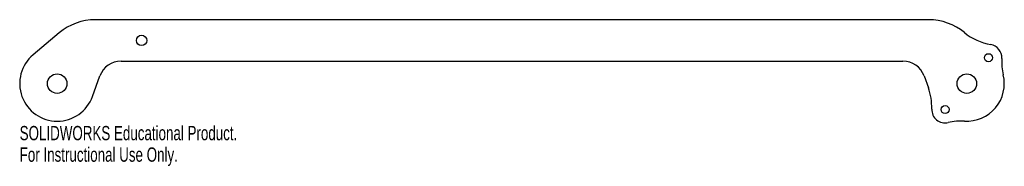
# Model space of a CAD drawing. Header units: inches. Extents: x -0.5 to 12.6, y -1.1 to 0.8.
import ezdxf

# ---------------------------------------------------------------- set-up
doc = ezdxf.new("R2010")
doc.units = ezdxf.units.IN
doc.header["$MEASUREMENT"] = 0
doc.styles.add('SLDTEXTSTYLE0', font='TXT', dxfattribs={"width": 0.7})

msp = doc.modelspace()

# ---------------------------------------------------------------- linework, layer by layer
at = {"color": 7, "linetype": 'Continuous', "lineweight": 25}
for p, q in [((11.617, 0.85), (0.508, 0.85)), ((0.026, 0.675), (-0.321, 0.383)), ((0.851, 0.3), (11.274, 0.3)), ((0.47, -0.171), (0.569, 0.103)), ((11.556, 0.103), (11.613, -0.055))]:
    msp.add_line(p, q, dxfattribs=at)
for centre, radius in [((1.125, 0.575), 0.07), ((12.414, 0.345), 0.0533), ((0, 0), 0.13), ((12.125, 0), 0.13), ((11.836, -0.345), 0.0533)]:
    msp.add_circle(centre, radius, dxfattribs=at)
for centre, radius, start, end in [((0.508, 0.1), 0.75, 90, 130), ((11.617, 0.1), 0.75, 50.6648, 90), ((12.568, 1.26), 0.75, 230.6648, 260.4766), ((12.414, 0.345), 0.178, 356.6214, 80.4766), ((0, 0), 0.5, 130, 340), ((0.851, 0), 0.3, 90, 160), ((11.274, 0), 0.3, 20, 90), ((13.341, 0.29), 0.75, 176.6214, 193.4156), ((12.125, 0), 0.5, 266.5844, 13.4156), ((10.908, -0.311), 0.75, 357.9391, 20), ((11.836, -0.345), 0.178, 177.9391, 283.3786), ((12.051, -1.248), 0.75, 86.5844, 103.3786)]:
    msp.add_arc(centre, radius, start, end, dxfattribs=at)

# ---------------------------------------------------------------- texts
at = {"color": 7, "linetype": 'Continuous', "char_height": 0.1903, "attachment_point": 1, "style": 'SLDTEXTSTYLE0'}
for s, insert in [('SOLIDWORKS Educational Product.', (-0.5, -0.563)), ('For Instructional Use Only.', (-0.5, -0.849))]:
    msp.add_mtext(s, dxfattribs=dict(at, insert=insert))

doc.saveas('drawing.dxf')
